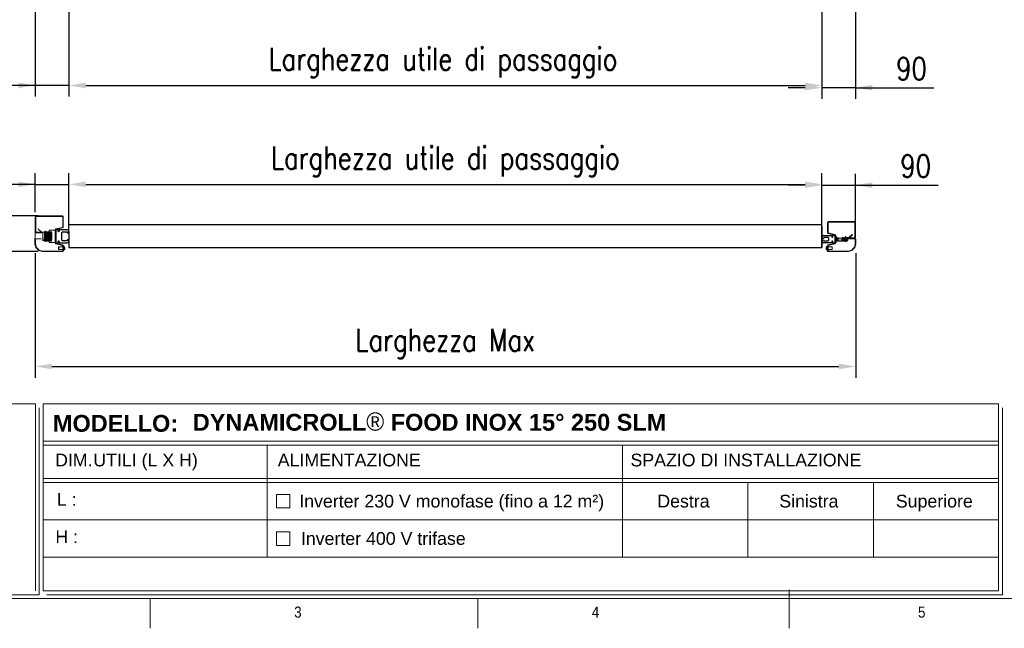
# Model space of a CAD drawing. Header units: millimetres. Extents: x 106533 to 120455, y 95328 to 100331.
# Tile 2 of 8: x 107990 to 110627, y 95528 to 97157. Entities that reach past the tile are written whole.
import ezdxf

# ---------------------------------------------------------------- set-up
doc = ezdxf.new("R2010")
doc.units = ezdxf.units.MM
doc.layers.add('Disegno', color=1, linetype='Continuous')
doc.layers.add('FORMAT', color=7, linetype='Continuous')
doc.styles.add('Compilazione 1', font='romans.shx', dxfattribs={"width": 0.75, "height": 480})
doc.styles.add('NYIP', font='romans.shx', dxfattribs={"width": 0.8})
doc.styles.add('SLDTEXTSTYLE0', font='GOTHIC.TTF', dxfattribs={"width": 0.913})
doc.styles.get("Standard").update_dxf_attribs({"font": 'arial.ttf'})
doc.dimstyles.new('STANDARD35', dxfattribs={"dimscale": 35, "dimtxt": 2, "dimasz": 1.5, "dimexe": 1, "dimexo": 1, "dimgap": 0.7, "dimtad": 1, "dimdec": 0, "dimdsep": 46, "dimtxsty": 'NYIP', "dimcen": 0, "dimclrd": 1, "dimclre": 1, "dimclrt": 2, "dimadec": 0, "dimazin": 0, "dimtfac": 1, "dimtdec": 0, "dimtix": 1, "dimtmove": 0, "dimatfit": 3, "dimfxl": 0, "dimtvp": 1, "dimtolj": 1, "dimtzin": 0, "dimarcsym": 0})

# ---------------------------------------------------------------- blocks, each defined once
blk = doc.blocks.new('A$C7C9C4F3F')
at = {"layer": 'FORMAT', "color": 7, "lineweight": 5}
for p, q in [((199.3, 199.3), (16199.3, 199.3)), ((4017.9, 199.3), (4017.9, 0)), ((6210.3, 0), (6210.3, 199.3)), ((8295, 0), (8295, 258.3))]:
    blk.add_line(p, q, dxfattribs=at)
at = {"color": 7, "lineweight": 5, "char_height": 73.8, "attachment_point": 1, "style": 'SLDTEXTSTYLE0'}
for s, insert in [('3', (4981.2, 145.3)), ('4', (6974.3, 145.3))]:
    blk.add_mtext(s, dxfattribs=dict(at, insert=insert))
at = {"layer": 'FORMAT', "color": 7, "lineweight": 5, "insert": (9158.6, 145.3), "char_height": 73.8, "attachment_point": 1, "style": 'SLDTEXTSTYLE0'}
blk.add_mtext('5', dxfattribs=at)
blk = doc.blocks.new('*D164')
at = {"color": 7, "lineweight": -2}
for p, q in [((108031.8, 97176.8), (108031.8, 96950.8)), ((108121.8, 97176.8), (108121.8, 96950.8)), ((108031.8, 96980.8), (107822, 96980.8)), ((107986.8, 96980.8), (107941.8, 96980.8)), ((108121.8, 96980.8), (108031.8, 96980.8)), ((108166.8, 96980.8), (108211.8, 96980.8))]:
    blk.add_line(p, q, dxfattribs=at)
at = {"color": 7}
for points in [[(107986.8, 96973.3), (107986.8, 96988.3), (108031.8, 96980.8)], [(108166.8, 96988.3), (108166.8, 96973.3), (108121.8, 96980.8)]]:
    blk.add_solid(points, dxfattribs=at)
at = {"layer": 'Defpoints', "color": 0}
for p in [(108031.8, 97206.8), (108121.8, 97206.8), (108031.8, 96980.8)]:
    blk.add_point(p, dxfattribs=at)
at = {"color": 7, "lineweight": 0, "insert": (107881.9, 97031.8), "char_height": 60, "attachment_point": 5, "style": 'NYIP'}
blk.add_mtext('\\A1;90', dxfattribs=at)
blk = doc.blocks.new('*D165')
at = {"color": 7, "lineweight": -2}
for p, q in [((110138.7, 97176.8), (110138.7, 96944.8)), ((110228.7, 97176.8), (110228.7, 96944.8)), ((110093.7, 96974.8), (110048.7, 96974.8)), ((110228.7, 96974.8), (110138.7, 96974.8)), ((110228.7, 96974.8), (110438.5, 96974.8)), ((110273.7, 96974.8), (110318.7, 96974.8))]:
    blk.add_line(p, q, dxfattribs=at)
at = {"color": 7}
for points in [[(110093.7, 96967.3), (110093.7, 96982.3), (110138.7, 96974.8)], [(110273.7, 96982.3), (110273.7, 96967.3), (110228.7, 96974.8)]]:
    blk.add_solid(points, dxfattribs=at)
at = {"layer": 'Defpoints', "color": 0}
for p in [(110138.7, 97206.8), (110228.7, 97206.8), (110138.7, 96974.8)]:
    blk.add_point(p, dxfattribs=at)
at = {"color": 7, "lineweight": 0, "insert": (110378.6, 97025.8), "char_height": 60, "attachment_point": 5, "style": 'NYIP'}
blk.add_mtext('\\A1;90', dxfattribs=at)
blk = doc.blocks.new('*D166')
at = {"color": 7, "lineweight": -2}
for p, q in [((108121.8, 97176.8), (108121.8, 96950.8)), ((110138.7, 97176.8), (110138.7, 96950.8)), ((108166.8, 96980.8), (110093.7, 96980.8))]:
    blk.add_line(p, q, dxfattribs=at)
at = {"color": 7}
for points in [[(108166.8, 96988.3), (108166.8, 96973.3), (108121.8, 96980.8)], [(110093.7, 96973.3), (110093.7, 96988.3), (110138.7, 96980.8)]]:
    blk.add_solid(points, dxfattribs=at)
at = {"layer": 'Defpoints', "color": 0}
for p in [(108121.8, 97206.8), (110138.7, 97206.8), (110138.7, 96980.8)]:
    blk.add_point(p, dxfattribs=at)
at = {"color": 7, "lineweight": 0, "insert": (109123.8, 97041.8), "char_height": 60, "attachment_point": 5, "style": 'NYIP'}
blk.add_mtext('\\A1;Larghezza utile di passaggio', dxfattribs=at)
blk = doc.blocks.new('*D210')
at = {"color": 7, "lineweight": -2}
for p, q in [((108121.8, 96617.7), (108121.8, 96746)), ((110138.8, 96601.5), (110138.8, 96746)), ((108166.8, 96716), (110093.8, 96716))]:
    blk.add_line(p, q, dxfattribs=at)
at = {"color": 7}
for points in [[(108166.8, 96723.5), (108166.8, 96708.5), (108121.8, 96716)], [(110093.8, 96708.5), (110093.8, 96723.5), (110138.8, 96716)]]:
    blk.add_solid(points, dxfattribs=at)
at = {"layer": 'Defpoints', "color": 0}
for p in [(110138.8, 96716), (108121.8, 96587.7), (110138.8, 96571.5)]:
    blk.add_point(p, dxfattribs=at)
at = {"color": 7, "lineweight": 0, "insert": (109130.3, 96777), "char_height": 60, "attachment_point": 5, "style": 'NYIP'}
blk.add_mtext('\\A1;Larghezza utile di passaggio', dxfattribs=at)
blk = doc.blocks.new('*D211')
at = {"color": 7, "lineweight": -2}
for p, q in [((108031.8, 96641.9), (108031.8, 96746)), ((108121.8, 96616.5), (108121.8, 96746)), ((108031.8, 96716), (107822, 96716)), ((107986.8, 96716), (107941.8, 96716)), ((108031.8, 96716), (108121.8, 96716)), ((108166.8, 96716), (108211.8, 96716))]:
    blk.add_line(p, q, dxfattribs=at)
at = {"color": 7}
for points in [[(107986.8, 96708.5), (107986.8, 96723.5), (108031.8, 96716)], [(108166.8, 96723.5), (108166.8, 96708.5), (108121.8, 96716)]]:
    blk.add_solid(points, dxfattribs=at)
at = {"layer": 'Defpoints', "color": 0}
for p in [(108121.8, 96716), (108031.8, 96611.9), (108121.8, 96586.5)]:
    blk.add_point(p, dxfattribs=at)
at = {"color": 7, "lineweight": 0, "insert": (107881.9, 96767), "char_height": 60, "attachment_point": 5, "style": 'NYIP'}
blk.add_mtext('\\A1;90', dxfattribs=at)
blk = doc.blocks.new('*D212')
at = {"color": 7, "lineweight": -2}
for p, q in [((107940.3, 96676.5), (107940.3, 96721.5)), ((108039.3, 96631.5), (107910.3, 96631.5)), ((107940.3, 96631.5), (107940.3, 96536.5)), ((108039.3, 96536.5), (107910.3, 96536.5)), ((107940.3, 96536.5), (107940.3, 96326.7)), ((107940.3, 96491.5), (107940.3, 96446.5))]:
    blk.add_line(p, q, dxfattribs=at)
at = {"color": 7}
for points in [[(107932.8, 96676.5), (107947.8, 96676.5), (107940.3, 96631.5)], [(107947.8, 96491.5), (107932.8, 96491.5), (107940.3, 96536.5)]]:
    blk.add_solid(points, dxfattribs=at)
at = {"layer": 'Defpoints', "color": 0}
for p in [(108069.3, 96631.5), (107940.3, 96536.5), (108069.3, 96536.5)]:
    blk.add_point(p, dxfattribs=at)
at = {"color": 7, "lineweight": 0, "insert": (107889.3, 96386.6), "char_height": 60, "attachment_point": 5, "rotation": 90, "style": 'NYIP'}
blk.add_mtext('\\A1;95', dxfattribs=at)
blk = doc.blocks.new('*D213')
at = {"color": 7, "lineweight": -2}
for p, q in [((110138.8, 96601.5), (110138.8, 96744)), ((110228.7, 96613.4), (110228.7, 96744)), ((110093.8, 96714), (110048.8, 96714)), ((110138.8, 96714), (110228.7, 96714)), ((110228.7, 96714), (110449.9, 96714)), ((110273.7, 96714), (110318.7, 96714))]:
    blk.add_line(p, q, dxfattribs=at)
at = {"color": 7}
for points in [[(110093.8, 96706.5), (110093.8, 96721.5), (110138.8, 96714)], [(110273.7, 96721.5), (110273.7, 96706.5), (110228.7, 96714)]]:
    blk.add_solid(points, dxfattribs=at)
at = {"layer": 'Defpoints', "color": 0}
for p in [(110228.7, 96714), (110228.7, 96583.4), (110138.8, 96571.5)]:
    blk.add_point(p, dxfattribs=at)
at = {"color": 7, "lineweight": 0, "insert": (110390, 96765), "char_height": 60, "attachment_point": 5, "style": 'NYIP'}
blk.add_mtext('\\A1;90', dxfattribs=at)
blk = doc.blocks.new('*D214')
at = {"color": 7, "lineweight": -2}
for p, q in [((108031.1, 96531.7), (108031.1, 96198.7)), ((110229.5, 96531.7), (110229.5, 96198.7)), ((108076.1, 96228.7), (110184.5, 96228.7))]:
    blk.add_line(p, q, dxfattribs=at)
at = {"color": 7}
for points in [[(108076.1, 96236.2), (108076.1, 96221.2), (108031.1, 96228.7)], [(110184.5, 96221.2), (110184.5, 96236.2), (110229.5, 96228.7)]]:
    blk.add_solid(points, dxfattribs=at)
at = {"layer": 'Defpoints', "color": 0}
for p in [(108031.1, 96561.7), (110229.5, 96561.7), (110229.5, 96228.7)]:
    blk.add_point(p, dxfattribs=at)
at = {"color": 7, "lineweight": 0, "insert": (109130.3, 96289.7), "char_height": 60, "attachment_point": 5, "style": 'NYIP'}
blk.add_mtext('\\A1;Larghezza Max', dxfattribs=at)

msp = doc.modelspace()

# ---------------------------------------------------------------- linework, layer by layer
for p, q in [((108121.8, 96586.5), (108121.8, 96617.5)), ((108121.8, 96608.6), (110138.8, 96608.6)), ((108121.8, 96589), (108121.8, 96546.9)), ((110138.7, 96602.5), (110138.7, 96546.9)), ((110138.8, 96546.9), (110138.8, 96602.5)), ((108121.8, 96546.9), (110138.7, 96546.9))]:
    msp.add_line(p, q)
at = {"lineweight": 5}
for p, q in [((106822.7, 96128.3), (108032, 96128.3)), ((108032, 96128.3), (108032, 95628.3)), ((108042.3, 96117.9), (108042.3, 95617.9)), ((108052.7, 96128.3), (110611.9, 96128.3)), ((108052.7, 96128.3), (108052.7, 95628.3)), ((110611.9, 96128.3), (110611.9, 95628.3)), ((110622.2, 96117.9), (110622.2, 95617.9)), ((108052.7, 96028.9), (110611.9, 96028.9)), ((108052.7, 96017.9), (110611.9, 96017.9)), ((108652.9, 96017.9), (108652.9, 95717.9)), ((109604.6, 96017.9), (109604.6, 95717.9)), ((108052.7, 95928.9), (110611.9, 95928.9)), ((108052.7, 95917.9), (110611.9, 95917.9)), ((109940.6, 95917.9), (109940.6, 95717.9)), ((110276.6, 95917.9), (110276.6, 95717.9)), ((108678, 95885.9), (108714, 95885.9)), ((108678, 95849.9), (108678, 95885.9)), ((108714, 95885.9), (108714, 95849.9)), ((108714, 95849.9), (108678, 95849.9)), ((108052.7, 95817.9), (110611.9, 95817.9)), ((108678, 95785.9), (108714, 95785.9)), ((108678, 95749.9), (108678, 95785.9)), ((108714, 95785.9), (108714, 95749.9)), ((108714, 95749.9), (108678, 95749.9)), ((108052.7, 95717.9), (110611.9, 95717.9)), ((106833, 95617.9), (108042.3, 95617.9)), ((108052.7, 95628.3), (110611.9, 95628.3)), ((108063, 95617.9), (110622.2, 95617.9)), ((110622.2, 95617.9), (109402.6, 95617.9)), ((109412.9, 95617.9), (110622.2, 95617.9))]:
    msp.add_line(p, q, dxfattribs=at)
at = {"layer": 'Disegno', "color": 7, "linetype": 'Continuous', "lineweight": 15}
for p, q in [((108031.8, 96589), (108031.8, 96629)), ((108033.3, 96589), (108033.3, 96629)), ((108034.3, 96631.5), (108104.3, 96631.5)), ((108034.3, 96630), (108104.3, 96630)), ((108105.3, 96629), (108105.3, 96602)), ((108106.8, 96629), (108106.8, 96602)), ((110153.8, 96614), (110153.8, 96587)), ((110155.3, 96614), (110155.3, 96587)), ((110226.2, 96616.5), (110156.3, 96616.5)), ((110226.2, 96615), (110156.3, 96615)), ((110227.2, 96574), (110227.2, 96614)), ((110228.7, 96574), (110228.7, 96614)), ((108031, 96556.7), (108031.8, 96589)), ((108033.2, 96586.5), (108048.2, 96586.5)), ((108046.8, 96588), (108034.3, 96588)), ((108046.8, 96586.5), (108034.3, 96586.5)), ((108039.9, 96595.8), (108040.6, 96596.7)), ((108048.9, 96588.2), (108039.9, 96595.8)), ((108046.8, 96586.5), (108046.8, 96588)), ((108052.3, 96588.5), (108051.9, 96586.5)), ((108051.9, 96588.5), (108052.3, 96588.5)), ((108051.9, 96586.5), (108051.9, 96588.5)), ((108051.9, 96567.5), (108051.9, 96586.5)), ((108056.9, 96588.5), (108052.3, 96588.5)), ((108056.8, 96588.6), (108057.7, 96590.9)), ((108057.7, 96590.9), (108057.7, 96563)), ((108058.7, 96590.7), (108058.7, 96563.2)), ((108058.7, 96587.5), (108060.1, 96587.5)), ((108061.1, 96587.5), (108063.1, 96587.5)), ((108061.1, 96587.5), (108063.2, 96587.5)), ((108064.1, 96587.5), (108066.1, 96587.5)), ((108064.2, 96587.5), (108066.1, 96587.5)), ((108066.9, 96587.5), (108066.9, 96569.5)), ((108067.1, 96587.5), (108069.1, 96587.5)), ((108067.1, 96587.1), (108067.2, 96586.9)), ((108067.2, 96586.9), (108067.6, 96587.5)), ((108067.2, 96586.9), (108067.2, 96569.5)), ((108067.6, 96587.5), (108067.9, 96587.5)), ((108067.6, 96587.5), (108067.6, 96569.5)), ((108067.9, 96587.5), (108068.2, 96586.9)), ((108067.9, 96587.5), (108067.9, 96569.5)), ((108068, 96587.2), (108068.5, 96587.2)), ((108068.2, 96586.9), (108068.6, 96587.5)), ((108068.2, 96586.9), (108068.2, 96569.5)), ((108068.6, 96593.5), (108085.3, 96593.5)), ((108068.6, 96593.5), (108068.6, 96560.4)), ((108068.6, 96587.5), (108068.6, 96587.5)), ((108068.6, 96587.5), (108068.6, 96569.5)), ((108070.1, 96587.5), (108072.1, 96587.5)), ((108073.1, 96587.5), (108075.1, 96587.5)), ((108085.3, 96594.3), (108085.3, 96559.6)), ((108086.8, 96594.3), (108086.8, 96559.6)), ((108104.5, 96601), (108087.2, 96596.7)), ((108104.9, 96599.6), (108087.5, 96595.3)), ((110155.6, 96584.6), (110173, 96580.3)), ((110156, 96586), (110173.4, 96581.7)), ((110210.9, 96574.1), (110219.9, 96581.7)), ((110211.6, 96573.2), (110220.6, 96580.8)), ((110220.6, 96580.8), (110219.9, 96581.7)), ((108033.5, 96547), (108031, 96556.2)), ((108032.2, 96556.7), (108032.2, 96569.3)), ((108034.6, 96547.3), (108032.2, 96556.5)), ((108033.2, 96570.3), (108048.2, 96570.3)), ((108052.3, 96569.5), (108051.9, 96567.5)), ((108051.9, 96565.4), (108051.9, 96567.5)), ((108052.3, 96565.4), (108051.9, 96565.4)), ((108056.9, 96569.5), (108052.3, 96569.5)), ((108056.9, 96565.4), (108052.3, 96565.4)), ((108057.7, 96563), (108056.8, 96565.3)), ((108057, 96569.5), (108056.9, 96569.5)), ((108056.9, 96565.4), (108057, 96565.4)), ((108059.4, 96566.5), (108058.7, 96566.5)), ((108062.4, 96566.5), (108060.4, 96566.5)), ((108062.4, 96566.5), (108075.4, 96566.5)), ((108065.4, 96566.5), (108063.4, 96566.5)), ((108065.4, 96566.5), (108063.4, 96566.5)), ((108066.9, 96566.5), (108066.4, 96566.5)), ((108068.4, 96566.5), (108066.4, 96566.5)), ((108066.9, 96569.5), (108066.9, 96566.5)), ((108067.2, 96567), (108066.9, 96566.5)), ((108067.2, 96569.5), (108067.2, 96567)), ((108067.6, 96566.5), (108067.2, 96567)), ((108067.6, 96569.5), (108067.6, 96566.5)), ((108067.9, 96566.5), (108067.6, 96566.5)), ((108067.9, 96569.5), (108067.9, 96566.5)), ((108068.2, 96567), (108067.9, 96566.5)), ((108068.2, 96569.5), (108068.2, 96567)), ((108068.5, 96566.7), (108068.2, 96567)), ((108068.4, 96566.8), (108068.4, 96566.4)), ((108068.6, 96566.5), (108068.6, 96566.5)), ((108085.3, 96560.4), (108068.6, 96560.4)), ((108071.4, 96566.5), (108069.4, 96566.5)), ((108074.4, 96566.5), (108072.4, 96566.5)), ((108087.2, 96557.2), (108104.5, 96552.8)), ((108087.5, 96558.6), (108104.9, 96554.3)), ((110173, 96558.6), (110155.6, 96554.3)), ((110173.4, 96557.2), (110156, 96552.8)), ((110173.8, 96579.3), (110173.8, 96559.6)), ((110175.3, 96579.3), (110175.3, 96559.6)), ((110176.9, 96578.5), (110175.3, 96578.5)), ((110175.3, 96560.4), (110176.9, 96560.4)), ((110176.9, 96578.5), (110176.9, 96560.4)), ((110177.3, 96571.9), (110176.9, 96572.5)), ((110176.9, 96572.5), (110176.9, 96572.5)), ((110176.9, 96572.5), (110176.9, 96569.5)), ((110176.9, 96566.5), (110176.9, 96566.5)), ((110177.5, 96572.2), (110177.1, 96572.2)), ((110177.1, 96566.7), (110177.3, 96567)), ((110177.1, 96566.8), (110177.1, 96566.4)), ((110177.7, 96572.5), (110177.3, 96571.9)), ((110177.3, 96571.9), (110177.3, 96569.5)), ((110177.3, 96569.5), (110177.3, 96567)), ((110177.3, 96567), (110177.7, 96566.5)), ((110177.9, 96572.5), (110177.7, 96572.5)), ((110177.7, 96572.5), (110177.7, 96569.5)), ((110177.7, 96569.5), (110177.7, 96566.5)), ((110177.7, 96566.5), (110177.9, 96566.5)), ((110178.3, 96571.9), (110177.9, 96572.5)), ((110177.9, 96572.5), (110177.9, 96569.5)), ((110177.9, 96569.5), (110177.9, 96566.5)), ((110177.9, 96566.5), (110178.3, 96567)), ((110178.4, 96572.1), (110178.3, 96571.9)), ((110178.3, 96571.9), (110178.3, 96569.5)), ((110178.3, 96569.5), (110178.3, 96567)), ((110178.3, 96567), (110178.7, 96566.5)), ((110178.7, 96572.5), (110178.7, 96569.5)), ((110178.7, 96569.5), (110178.7, 96566.5)), ((110178.7, 96566.5), (110179.1, 96566.5)), ((110181.4, 96572.5), (110179.4, 96572.5)), ((110180.1, 96566.5), (110182.1, 96566.5)), ((110199.4, 96572.5), (110182.4, 96572.5)), ((110192.1, 96566.5), (110194.1, 96566.5)), ((110193.4, 96572.5), (110206.4, 96572.5)), ((110196.4, 96572.5), (110194.4, 96572.5)), ((110195.1, 96566.5), (110197.1, 96566.5)), ((110199.4, 96572.5), (110197.4, 96572.5)), ((110198.1, 96566.5), (110200.1, 96566.5)), ((110198.1, 96566.5), (110200.1, 96566.5)), ((110201.8, 96572.5), (110200.4, 96572.5)), ((110202.4, 96572.5), (110200.4, 96572.5)), ((110201.1, 96566.5), (110203.1, 96566.5)), ((110201.1, 96566.5), (110201.8, 96566.5)), ((110201.8, 96575.7), (110201.8, 96563.2)), ((110203.7, 96573.6), (110202.8, 96575.9)), ((110202.8, 96575.9), (110202.8, 96563)), ((110202.8, 96563), (110203.7, 96565.3)), ((110205.4, 96572.5), (110203.4, 96572.5)), ((110203.5, 96569.5), (110203.6, 96569.5)), ((110203.6, 96565.4), (110203.5, 96565.4)), ((110203.6, 96573.5), (110208.2, 96573.5)), ((110203.6, 96569.5), (110208.2, 96569.5)), ((110203.6, 96565.4), (110208.2, 96565.4)), ((110204.1, 96566.5), (110206.1, 96566.5)), ((110208.2, 96573.5), (110208.6, 96571.5)), ((110208.6, 96573.5), (110208.2, 96573.5)), ((110208.2, 96569.5), (110208.6, 96567.5)), ((110208.2, 96565.4), (110208.6, 96565.4)), ((110208.6, 96571.5), (110208.6, 96573.5)), ((110208.6, 96567.5), (110208.6, 96571.5)), ((110208.6, 96565.4), (110208.6, 96567.5)), ((110227.3, 96571.5), (110212.3, 96571.5)), ((110227.3, 96570.3), (110212.3, 96570.3)), ((110213.7, 96571.5), (110213.7, 96573)), ((110213.7, 96573), (110226.2, 96573)), ((110213.7, 96571.5), (110226.2, 96571.5)), ((110225.9, 96547.3), (110228.3, 96556.5)), ((110227, 96547), (110229.5, 96556.2)), ((110228.3, 96556.7), (110228.3, 96569.3)), ((110229.5, 96556.7), (110229.5, 96569.3)), ((108040.5, 96539.6), (108034.1, 96546)), ((108041.4, 96540.4), (108034.9, 96546.9)), ((108050.7, 96536.5), (108041.5, 96539)), ((108051, 96537.7), (108041.8, 96540.1)), ((108105.8, 96537.7), (108051.2, 96537.7)), ((108105.8, 96536.5), (108051.2, 96536.5)), ((108094.3, 96548.4), (108094.3, 96542.2)), ((108094.5, 96548.6), (108105.3, 96548.6)), ((108094.5, 96542), (108094.5, 96548.6)), ((108105.3, 96542), (108094.5, 96542)), ((108105.3, 96551.9), (108105.3, 96539.5)), ((108105.3, 96539.5), (108106.8, 96539.5)), ((108106.8, 96551.9), (108108, 96551.9)), ((108106.8, 96551.9), (108106.8, 96538.7)), ((108108, 96551.9), (108108, 96538.7)), ((108108, 96549.7), (108108.3, 96549.7)), ((108108.3, 96540.8), (108108, 96540.8)), ((108108.3, 96540.8), (108108.3, 96549.7)), ((108110.5, 96543), (108110.5, 96547.5)), ((110150, 96543), (110150, 96547.5)), ((110152.6, 96549.7), (110152.2, 96549.7)), ((110152.2, 96540.8), (110152.2, 96549.7)), ((110152.2, 96540.8), (110152.6, 96540.8)), ((110153.8, 96551.9), (110152.6, 96551.9)), ((110152.6, 96551.9), (110152.6, 96538.7)), ((110153.8, 96551.9), (110153.8, 96538.7)), ((110155.3, 96539.5), (110153.8, 96539.5)), ((110154.8, 96537.7), (110209.2, 96537.7)), ((110154.8, 96536.5), (110209.2, 96536.5)), ((110155.3, 96551.9), (110155.3, 96539.5)), ((110166, 96548.6), (110155.3, 96548.6)), ((110155.3, 96542), (110166, 96542)), ((110166, 96542), (110166, 96548.6)), ((110166.2, 96548.4), (110166.2, 96542.2)), ((110209.5, 96537.7), (110218.7, 96540.1)), ((110209.8, 96536.5), (110219, 96539)), ((110219.1, 96540.4), (110225.6, 96546.9)), ((110220, 96539.6), (110226.4, 96546))]:
    msp.add_line(p, q, dxfattribs=at)
at = {"layer": 'Disegno', "color": 7}
for p, q in [((108086.8, 96594), (108086.8, 96560)), ((108091.8, 96595), (108087.8, 96595)), ((108092.8, 96590.8), (108092.8, 96594)), ((108095.5, 96593), (108095.5, 96590.8)), ((108116.8, 96594), (108096.5, 96594)), ((108103.2, 96567.1), (108103.2, 96586.8)), ((108105.2, 96588.8), (108116.7, 96588.8)), ((108116.7, 96588.8), (108117.7, 96586.5)), ((108117.7, 96586.5), (108121.8, 96586.5)), ((108121.8, 96586.5), (108121.8, 96589)), ((108087.8, 96559), (108091.8, 96559)), ((108092.8, 96560), (108092.8, 96563.1)), ((108095.5, 96563.1), (108095.5, 96561)), ((108096.5, 96560), (108116.8, 96560)), ((108116.7, 96565.1), (108105.2, 96565.1)), ((108117.7, 96567.5), (108116.7, 96565.1)), ((108121.8, 96567.5), (108117.7, 96567.5)), ((108121.8, 96565), (108121.8, 96567.5)), ((110138.8, 96571.5), (110138.8, 96574)), ((110142.9, 96571.5), (110138.8, 96571.5)), ((110138.8, 96567.5), (110142.9, 96567.5)), ((110138.8, 96565), (110138.8, 96567.5)), ((110143.9, 96573.8), (110142.9, 96571.5)), ((110142.9, 96567.5), (110143.9, 96565.1)), ((110143.8, 96579), (110164.1, 96579)), ((110164.1, 96560), (110143.8, 96560)), ((110155.4, 96573.8), (110143.9, 96573.8)), ((110143.9, 96565.1), (110155.4, 96565.1)), ((110157.4, 96567.1), (110157.4, 96571.8)), ((110165.1, 96578), (110165.1, 96575.8)), ((110165.1, 96563.1), (110165.1, 96561)), ((110167.8, 96575.8), (110167.8, 96579)), ((110167.8, 96560), (110167.8, 96563.1)), ((110168.8, 96580), (110172.8, 96580)), ((110172.8, 96559), (110168.8, 96559)), ((110173.8, 96579), (110173.8, 96560))]:
    msp.add_line(p, q, dxfattribs=at)
at = {"layer": 'Disegno', "color": 7, "linetype": 'Continuous', "lineweight": 15, "flags": 128}
for points in [[(108051.9, 96586.5), (108051.9, 96586.3), (108052.3, 96569.5)], [(108056.9, 96588.5), (108056.7, 96586.5), (108056.9, 96569.5)], [(108057, 96588.5), (108057, 96588.5), (108056.9, 96588.5), (108056.9, 96588.5)], [(108061.2, 96587.8), (108061.2, 96587.8), (108061.1, 96587.5), (108061, 96586.9), (108060.9, 96571.1), (108060.8, 96570), (108060.6, 96568.7), (108060.5, 96567.4), (108060.3, 96566.3), (108060.2, 96565.3), (108060.1, 96564.6), (108059.8, 96563.8), (108059.6, 96563.7), (108059.4, 96563.6), (108059.1, 96563.7), (108058.8, 96563.9), (108058.7, 96564.4)], [(108059, 96564.5), (108059, 96564.5), (108059.1, 96564.6), (108059.2, 96565.1), (108059.3, 96565.9), (108059.4, 96566.9), (108059.6, 96568.2), (108059.7, 96569.6), (108059.9, 96570.9), (108060, 96587), (108060.2, 96587.8), (108060.4, 96588.3), (108060.6, 96588.6), (108060.8, 96588.6), (108060.9, 96588.6), (108061.2, 96588.5), (108061.6, 96587.6), (108061.6, 96587.5)], [(108061.2, 96587.8), (108061.2, 96587.7), (108061.1, 96587.4), (108076, 96586.7), (108075.9, 96570.8), (108075.8, 96569.7), (108075.6, 96568.4), (108075.5, 96567.1), (108075.4, 96566), (108075.2, 96565.1), (108074.9, 96564), (108074.7, 96563.7), (108074.6, 96563.6), (108074.3, 96563.6), (108074, 96563.8), (108073.7, 96564.6), (108073.6, 96565.1), (108073.4, 96565.9), (108073.4, 96566.5)], [(108074.1, 96564.5), (108074.1, 96564.5), (108074.2, 96564.9), (108074.3, 96565.5), (108074.4, 96566.5), (108074.5, 96567.7), (108074.7, 96569.1), (108074.8, 96570.4), (108075, 96586.5), (108075.1, 96587.5), (108075.3, 96588.1), (108075.6, 96588.5), (108075.7, 96588.6), (108075.9, 96588.6), (108076, 96588.6), (108061.2, 96588.6), (108061.4, 96588.3), (108061.6, 96587.5)], [(108064.2, 96587.7), (108064.2, 96587.6), (108064.1, 96587), (108063.9, 96571), (108063.8, 96569.8), (108063.6, 96568.4), (108063.5, 96567.1), (108063.4, 96566), (108063.2, 96565.1), (108063, 96564.1), (108062.8, 96563.8), (108062.6, 96563.7), (108062.3, 96563.6), (108062.1, 96563.7), (108061.8, 96564.3), (108061.6, 96564.9), (108061.5, 96565.9), (108061.4, 96566.5)], [(108064.1, 96587.7), (108064.2, 96587.7), (108064.1, 96587.2), (108063.9, 96586.3), (108063.8, 96570.1), (108063.6, 96568.8), (108063.5, 96567.4), (108063.4, 96566.3), (108063.2, 96565.3), (108063.1, 96564.6), (108063, 96564.2), (108062.7, 96563.7), (108062.4, 96563.6), (108062.2, 96563.7), (108061.9, 96563.9), (108061.6, 96564.7), (108061.5, 96565.6), (108061.4, 96566.5)], [(108062, 96564.5), (108062.1, 96564.6), (108062.2, 96565.1), (108062.3, 96566.1), (108062.5, 96567.2), (108062.6, 96568.6), (108062.7, 96569.9), (108062.9, 96571), (108063, 96586.9), (108063.1, 96587.6), (108063.3, 96588.1), (108063.6, 96588.6), (108063.9, 96588.6), (108064.2, 96588.5), (108064.4, 96588.2), (108064.6, 96587.5)], [(108062.1, 96564.5), (108062.1, 96564.5), (108062.2, 96564.8), (108062.3, 96565.7), (108062.4, 96566.7), (108062.6, 96568), (108062.7, 96569.3), (108062.9, 96570.5), (108063, 96586.5), (108063.2, 96587.9), (108063.5, 96588.4), (108063.7, 96588.6), (108064, 96588.6), (108064.4, 96588.4), (108064.6, 96588), (108064.7, 96587.5)], [(108067.2, 96587.7), (108067.2, 96587.7), (108067.2, 96587.6), (108067.1, 96587.1), (108067, 96586.4), (108066.9, 96570.4), (108066.7, 96569.3), (108066.6, 96568), (108066.5, 96566.7), (108066.3, 96565.6), (108066.2, 96564.7), (108066, 96564.1), (108065.8, 96563.8), (108065.7, 96563.7), (108065.4, 96563.6), (108065.1, 96563.7), (108065, 96563.9), (108064.8, 96564.2), (108064.6, 96564.8), (108064.5, 96565.6), (108064.4, 96566.5)], [(108067.2, 96587.7), (108067.2, 96587.7), (108067.2, 96587.6), (108067.1, 96587.2), (108067, 96586.6), (108066.9, 96570.7), (108066.7, 96569.6), (108066.6, 96568.3), (108066.5, 96567.1), (108066.3, 96565.9), (108066.2, 96564.9), (108065.8, 96563.9), (108065.7, 96563.7), (108065.5, 96563.6), (108065.2, 96563.6), (108065, 96563.8), (108064.6, 96564.6), (108064.5, 96565.4), (108064.4, 96566.4), (108064.4, 96566.5)], [(108065.1, 96564.5), (108065.1, 96564.5), (108065.1, 96564.6), (108065.1, 96564.8), (108065.2, 96565.3), (108065.3, 96566.1), (108065.5, 96567.1), (108065.6, 96568.3), (108065.7, 96569.6), (108065.9, 96570.8), (108066, 96586.9), (108066.2, 96587.7), (108066.5, 96588.5), (108066.7, 96588.6), (108067, 96588.6), (108067.2, 96588.5), (108067.4, 96588.3), (108067.6, 96587.5)], [(108065.1, 96564.6), (108065.1, 96564.6), (108065.1, 96564.7), (108065.2, 96565.1), (108065.3, 96565.8), (108065.4, 96566.7), (108065.6, 96567.8), (108065.7, 96569.1), (108065.9, 96570.3), (108066, 96586.5), (108066.1, 96587.4), (108066.3, 96588.1), (108066.5, 96588.4), (108066.6, 96588.6), (108066.8, 96588.6), (108067.1, 96588.6), (108067.3, 96588.5), (108067.5, 96588.1), (108067.7, 96587.6), (108067.7, 96587.4)], [(108070.2, 96587.8), (108070.2, 96587.8), (108070.1, 96587.5), (108070, 96586.7), (108069.9, 96570.7), (108069.7, 96569.4), (108069.6, 96568.1), (108069.4, 96566.9), (108069.3, 96565.9), (108069.2, 96565), (108068.9, 96563.9), (108068.6, 96563.7), (108068.3, 96563.6), (108068.1, 96563.7), (108067.9, 96563.9), (108067.6, 96564.8), (108067.5, 96565.6), (108067.4, 96566.5)], [(108068.1, 96564.5), (108068.1, 96564.5), (108068.1, 96564.8), (108068.3, 96565.5), (108068.4, 96566.5), (108068.5, 96567.8), (108068.7, 96569.1), (108068.8, 96570.4), (108069, 96586.5), (108069.1, 96587.3), (108069.2, 96587.9), (108069.4, 96588.3), (108069.5, 96588.5), (108069.8, 96588.6), (108070, 96588.6), (108070.2, 96588.5), (108070.4, 96588.3), (108070.6, 96587.5)], [(108073.2, 96587.8), (108073.2, 96587.8), (108073.1, 96587.5), (108073, 96586.9), (108072.9, 96571), (108072.8, 96569.8), (108072.6, 96568.4), (108072.5, 96567.1), (108072.3, 96565.9), (108072.2, 96564.9), (108072, 96564.2), (108071.8, 96563.8), (108071.6, 96563.7), (108071.5, 96563.6), (108071.3, 96563.6), (108071.2, 96563.7), (108070.9, 96563.9), (108070.7, 96564.3), (108070.6, 96565), (108070.4, 96566.1), (108070.4, 96566.5)], [(108071.1, 96564.5), (108071.1, 96564.5), (108071.1, 96564.6), (108071.2, 96564.9), (108071.3, 96565.7), (108071.4, 96566.7), (108071.5, 96567.8), (108071.7, 96569.1), (108071.8, 96570.4), (108072, 96586.4), (108072.1, 96587.3), (108072.2, 96587.9), (108072.6, 96588.6), (108072.8, 96588.6), (108073.1, 96588.6), (108073.5, 96588.1), (108073.6, 96587.5)], [(108051.9, 96567.5), (108051.9, 96567.3), (108052.3, 96565.4)], [(108056.9, 96569.5), (108056.7, 96567.5), (108056.9, 96565.4)], [(108068.6, 96563.7), (108068.5, 96563.6), (108068.2, 96563.7), (108067.9, 96563.9), (108067.8, 96564.3), (108067.6, 96565), (108067.5, 96565.9), (108067.4, 96566.9), (108067.4, 96566.9)], [(110176.9, 96563.7), (110177, 96563.6), (110177.3, 96563.7), (110177.6, 96563.9), (110177.8, 96564.3), (110177.9, 96565), (110178, 96565.9), (110178.2, 96566.9), (110178.2, 96566.9)], [(110180.4, 96564.6), (110180.4, 96564.6), (110180.4, 96564.7), (110180.3, 96565.1), (110180.2, 96565.8), (110180.1, 96566.7), (110179.9, 96567.8), (110179.8, 96569.1), (110179.7, 96570.3), (110179.5, 96571.5), (110179.4, 96572.4), (110179.2, 96573.1), (110179, 96573.4), (110178.9, 96573.6), (110178.7, 96573.6), (110178.4, 96573.6), (110178.2, 96573.5), (110178, 96573.1), (110177.8, 96572.6), (110177.8, 96572.4)], [(110178.3, 96572.7), (110178.3, 96572.7), (110178.3, 96572.6), (110178.4, 96572.1), (110178.5, 96571.4), (110178.6, 96570.4), (110178.8, 96569.3), (110178.9, 96568), (110179.1, 96566.7), (110179.2, 96565.6), (110179.3, 96564.7), (110179.5, 96564.1), (110179.7, 96563.8), (110179.9, 96563.7), (110180.1, 96563.6), (110180.4, 96563.7), (110180.5, 96563.9), (110180.7, 96564.2), (110180.9, 96564.8), (110181, 96565.6), (110181.1, 96566.5)], [(110198.4, 96564.5), (110198.4, 96564.5), (110198.3, 96564.8), (110198.2, 96565.7), (110198.1, 96566.7), (110182.9, 96568), (110182.8, 96569.3), (110182.6, 96570.5), (110182.5, 96571.5), (110182.3, 96572.9), (110182, 96573.4), (110181.8, 96573.6), (110181.5, 96573.6), (110181.1, 96573.4), (110181, 96573), (110180.8, 96572.5)], [(110181.3, 96572.7), (110181.3, 96572.6), (110181.4, 96572), (110181.6, 96571), (110181.7, 96569.8), (110181.9, 96568.4), (110182, 96567.1), (110182.1, 96566), (110182.3, 96565.1), (110182.5, 96564.1), (110182.7, 96563.8), (110182.9, 96563.7), (110198.2, 96563.6), (110198.4, 96563.7), (110198.8, 96564.3), (110198.9, 96564.9), (110199.1, 96565.9), (110199.1, 96566.5)], [(110192.4, 96564.5), (110192.4, 96564.5), (110192.4, 96564.8), (110192.2, 96565.5), (110192.1, 96566.5), (110192, 96567.8), (110191.8, 96569.1), (110206.7, 96570.4), (110206.6, 96571.5), (110206.4, 96572.3), (110206.3, 96572.9), (110206.2, 96573.3), (110206, 96573.5), (110205.7, 96573.6), (110205.5, 96573.6), (110205.3, 96573.5), (110205.1, 96573.3), (110204.9, 96572.5)], [(110205.3, 96572.8), (110205.3, 96572.8), (110205.4, 96572.5), (110205.5, 96571.7), (110205.7, 96570.7), (110205.8, 96569.4), (110205.9, 96568.1), (110206.1, 96566.9), (110206.2, 96565.9), (110206.3, 96565), (110206.7, 96563.9), (110191.9, 96563.7), (110192.2, 96563.6), (110192.4, 96563.7), (110192.6, 96563.9), (110192.9, 96564.8), (110193, 96565.6), (110193.1, 96566.5)], [(110195.4, 96564.5), (110195.4, 96564.5), (110195.4, 96564.6), (110195.4, 96564.8), (110195.3, 96565.3), (110195.2, 96566.1), (110195, 96567.1), (110194.9, 96568.3), (110194.8, 96569.6), (110194.6, 96570.8), (110194.5, 96571.9), (110194.3, 96572.7), (110194, 96573.5), (110193.8, 96573.6), (110193.5, 96573.6), (110193.3, 96573.5), (110193.1, 96573.3), (110192.9, 96572.5)], [(110193.3, 96572.7), (110193.3, 96572.7), (110193.3, 96572.6), (110193.4, 96572.2), (110193.5, 96571.6), (110193.6, 96570.7), (110193.8, 96569.6), (110193.9, 96568.3), (110194, 96567.1), (110194.2, 96565.9), (110194.3, 96564.9), (110194.7, 96563.9), (110194.8, 96563.7), (110195, 96563.6), (110195.3, 96563.6), (110195.5, 96563.8), (110195.9, 96564.6), (110196, 96565.4), (110196.1, 96566.4), (110196.1, 96566.5)], [(110198.4, 96564.5), (110198.4, 96564.6), (110198.3, 96565.1), (110198.2, 96566.1), (110198, 96567.2), (110197.9, 96568.6), (110197.7, 96569.9), (110197.6, 96571), (110197.5, 96571.9), (110197.4, 96572.6), (110197.2, 96573.1), (110196.9, 96573.6), (110196.6, 96573.6), (110196.3, 96573.5), (110196.1, 96573.2), (110195.9, 96572.5)], [(110196.3, 96572.7), (110196.3, 96572.7), (110196.4, 96572.2), (110196.6, 96571.3), (110196.7, 96570.1), (110196.9, 96568.8), (110197, 96567.4), (110197.1, 96566.3), (110197.3, 96565.3), (110197.4, 96564.6), (110197.5, 96564.2), (110197.8, 96563.7), (110198.1, 96563.6), (110198.3, 96563.7), (110198.6, 96563.9), (110198.9, 96564.7), (110199, 96565.6), (110199.1, 96566.5)], [(110201.4, 96564.5), (110201.5, 96564.5), (110201.4, 96564.6), (110201.3, 96565.1), (110201.2, 96565.9), (110201.1, 96566.9), (110200.9, 96568.2), (110200.8, 96569.6), (110200.6, 96570.9), (110200.5, 96572), (110200.3, 96572.8), (110200.1, 96573.3), (110199.9, 96573.6), (110199.7, 96573.6), (110199.5, 96573.6), (110199.3, 96573.5), (110198.9, 96572.6), (110198.9, 96572.5)], [(110201.4, 96564.5), (110201.4, 96564.5), (110201.3, 96564.9), (110201.2, 96565.5), (110201.1, 96566.5), (110201, 96567.7), (110200.8, 96569.1), (110200.7, 96570.4), (110200.5, 96571.5), (110200.4, 96572.5), (110200.2, 96573.1), (110200, 96573.5), (110199.8, 96573.6), (110199.6, 96573.6), (110199.5, 96573.6), (110199.3, 96573.6), (110199.1, 96573.3), (110198.9, 96572.5)], [(110199.3, 96572.8), (110199.3, 96572.7), (110199.4, 96572.4), (110199.5, 96571.7), (110199.6, 96570.8), (110199.7, 96569.7), (110199.9, 96568.4), (110200, 96567.1), (110200.2, 96566), (110200.3, 96565.1), (110200.6, 96564), (110200.8, 96563.7), (110201, 96563.6), (110201.3, 96563.6), (110201.5, 96563.8), (110201.8, 96564.6), (110202, 96565.1), (110202.1, 96565.9), (110202.1, 96566.5)], [(110199.3, 96572.8), (110199.3, 96572.8), (110199.4, 96572.5), (110199.5, 96571.9), (110199.6, 96571.1), (110199.7, 96570), (110199.9, 96568.7), (110200, 96567.4), (110200.1, 96566.3), (110200.3, 96565.3), (110200.4, 96564.6), (110200.7, 96563.8), (110200.9, 96563.7), (110201.1, 96563.6), (110201.4, 96563.7), (110201.6, 96563.9), (110201.8, 96564.4)], [(110204.4, 96564.5), (110204.4, 96564.5), (110204.4, 96564.6), (110204.3, 96564.9), (110204.2, 96565.7), (110204.1, 96566.7), (110204, 96567.8), (110203.8, 96569.1), (110203.7, 96570.4), (110203.6, 96571.4), (110203.4, 96572.3), (110203.3, 96572.9), (110202.9, 96573.6), (110202.7, 96573.6), (110202.4, 96573.6), (110202, 96573.1), (110201.9, 96572.5)], [(110202.3, 96572.8), (110202.3, 96572.8), (110202.4, 96572.5), (110202.5, 96571.9), (110202.6, 96571), (110202.7, 96569.8), (110202.9, 96568.4), (110203, 96567.1), (110203.2, 96565.9), (110203.3, 96564.9), (110203.5, 96564.2), (110203.7, 96563.8), (110203.9, 96563.7), (110204, 96563.6), (110204.2, 96563.6), (110204.4, 96563.7), (110204.6, 96563.9), (110204.8, 96564.3), (110204.9, 96565), (110205.1, 96566.1), (110205.1, 96566.5)], [(110203.5, 96573.5), (110203.5, 96573.5), (110203.6, 96573.5), (110203.6, 96573.5)], [(110203.6, 96573.5), (110203.8, 96571.5), (110203.6, 96569.5)], [(110203.6, 96569.5), (110203.8, 96567.5), (110203.6, 96565.4)], [(110208.6, 96571.5), (110208.6, 96571.3), (110208.2, 96569.5)], [(110208.6, 96567.5), (110208.6, 96567.3), (110208.2, 96565.4)]]:
    msp.add_lwpolyline(points, dxfattribs=at)
at = {"layer": 'Disegno', "color": 7, "linetype": 'Continuous', "lineweight": 15}
for centre, radius, start, end in [((108034.3, 96629), 2.5, 90, 180), ((108034.3, 96629), 1, 90, 180), ((108104.3, 96629), 2.5, 0, 90), ((108104.3, 96629), 1, 0, 90), ((110156.3, 96614), 2.5, 90, 180), ((110156.3, 96614), 1, 90, 180), ((110226.2, 96614), 2.5, 0, 90), ((110226.2, 96614), 1, 0, 90), ((108034.3, 96589), 2.5, 180, 270), ((108034.3, 96589), 1, 180, 270), ((108048.2, 96587.5), 1, 270, 50), ((108135.5, 96579), 79.1, 173.0691, 186.9309), ((108056.9, 96588.6), 0.127, 270.8036, 337.1832), ((108058.2, 96590.7), 0.552, 0, 160), ((108087.8, 96594.3), 2.5, 104, 180), ((108087.8, 96594.3), 1, 104, 180), ((108104.3, 96602), 1, 284, 0), ((108104.3, 96602), 2.5, 284, 0), ((110156.3, 96587), 2.5, 180, 256), ((110156.3, 96587), 1, 180, 256), ((110172.8, 96579.3), 2.5, 0, 76), ((108033.2, 96556.7), 2.2, 180, 195), ((108033.2, 96569.3), 1, 90, 180), ((108033.2, 96556.7), 1, 180, 195), ((108056.7, 96565.3), 0.11, 8.4703, 72.6255), ((108066.4, 96567.4), 9.57, 167.6656, 192.3344), ((108056.9, 96565.3), 0.127, 22.8388, 89.1744), ((108058.2, 96563.2), 0.552, 200, 0), ((108037.6, 96570.6), 31.2, 348.9033, 356.0573), ((108087.8, 96559.6), 2.5, 180, 256), ((108087.8, 96559.6), 1, 180, 256), ((108104.3, 96551.9), 2.5, 0, 76), ((110156.3, 96551.9), 2.5, 104, 180), ((110172.8, 96579.3), 1, 0, 76), ((110172.8, 96559.6), 1, 284, 0), ((110172.8, 96559.6), 2.5, 284, 0), ((110208, 96570.6), 31.2, 183.9427, 191.0967), ((110202.3, 96575.7), 0.552, 20, 180), ((110202.3, 96563.2), 0.552, 180, 340), ((110194.2, 96571.5), 9.54, 347.628, 12.372), ((110203.6, 96573.6), 0.127, 202.8168, 269.1964), ((110194.1, 96567.4), 9.57, 347.6656, 12.3344), ((110203.6, 96565.3), 0.127, 90.8256, 157.1612), ((110203.8, 96565.3), 0.11, 107.3745, 171.5297), ((110212.3, 96572.5), 2.2, 130, 270), ((110212.3, 96572.5), 1, 130, 270), ((110226.2, 96574), 1, 270, 0), ((110226.2, 96574), 2.5, 270, 0), ((110227.3, 96569.3), 2.2, 0, 90), ((110227.3, 96569.3), 1, 0, 90), ((110227.3, 96556.7), 1, 345, 0), ((110227.3, 96556.7), 2.2, 345, 0), ((108035.6, 96547.6), 2.2, 195, 225), ((108035.6, 96547.6), 1, 195, 225), ((108042.1, 96541.1), 2.2, 225, 255), ((108042.1, 96541.1), 1, 225, 255), ((108051.2, 96538.7), 2.2, 255, 270), ((108051.2, 96538.7), 1, 255, 270), ((108094.5, 96548.4), 0.188, 90, 180), ((108094.5, 96542.2), 0.188, 180, 270), ((108104.3, 96551.9), 1, 0, 76), ((108105.8, 96538.7), 2.2, 270, 0), ((108105.8, 96538.7), 1, 270, 0), ((108106.1, 96545.3), 5, 26.5409, 63.3384), ((108106.1, 96545.3), 5, 296.6616, 333.4591), ((110154.4, 96545.3), 5, 116.6616, 153.4591), ((110154.4, 96545.3), 5, 206.5409, 243.3384), ((110154.8, 96538.7), 2.2, 180, 270), ((110154.8, 96538.7), 1, 180, 270), ((110156.3, 96551.9), 1, 104, 180), ((110166, 96548.4), 0.188, 0, 90), ((110166, 96542.2), 0.188, 270, 0), ((110209.2, 96538.7), 1, 270, 285), ((110209.2, 96538.7), 2.2, 270, 285), ((110218.4, 96541.1), 1, 285, 315), ((110218.4, 96541.1), 2.2, 285, 315), ((110224.9, 96547.6), 1, 315, 345), ((110224.9, 96547.6), 2.2, 315, 345)]:
    msp.add_arc(centre, radius, start, end, dxfattribs=at)
at = {"layer": 'Disegno', "color": 7}
for centre, radius, start, end in [((108087.8, 96594), 1, 90, 180), ((108091.8, 96594), 1, 0, 90), ((108094.1, 96590.8), 1.35, 180, 0), ((108096.5, 96593), 1, 90, 180), ((108105.2, 96586.8), 2, 90, 180), ((108116.8, 96589), 5, 0, 90), ((108087.8, 96560), 1, 180, 270), ((108091.8, 96560), 1, 270, 0), ((108094.1, 96563.1), 1.35, 0, 180), ((108096.5, 96561), 1, 180, 270), ((108105.2, 96567.1), 2, 180, 270), ((108116.8, 96565), 5, 270, 0), ((110143.8, 96574), 5, 90, 180), ((110143.8, 96565), 5, 180, 270), ((110155.4, 96571.8), 2, 0, 90), ((110155.4, 96567.1), 2, 270, 0), ((110164.1, 96578), 1, 0, 90), ((110164.1, 96561), 1, 270, 0), ((110166.4, 96575.8), 1.35, 180, 0), ((110166.4, 96563.1), 1.35, 0, 180), ((110168.8, 96579), 1, 90, 180), ((110168.8, 96560), 1, 180, 270), ((110172.8, 96579), 1, 0, 90), ((110172.8, 96560), 1, 270, 0)]:
    msp.add_arc(centre, radius, start, end, dxfattribs=at)

# ---------------------------------------------------------------- block references
at = {"xscale": 0.4, "yscale": 0.4, "zscale": 0.4}
msp.add_blockref('A$C7C9C4F3F', (106732.7, 95527.9), dxfattribs=at)

# ---------------------------------------------------------------- texts
at = {"lineweight": 5}
for s, insert, char_height, width, attachment_point in [('{\\fArial|b1|i0|c0|p34;DYNAMICROLL\\fCentury Gothic|b0|i0|c0|p34;\\H1.0833x;®\\fArial|b1|i0|c0|p34;\\H0.92311x; FOOD INOX 15° 250 SLM}', (108453.7, 96105.6), 45.0216, 2870.474, 1), ('{\\fArial|b1|i0|c0|p34;MODELLO:}', (108246.7, 96099), 45.022, 498.031, 2), ('\\pxi-3.0055,l4.0055,ql,t4.0055;{\\fArial|b0|i0|c0|p34;DIM.^IUTILI (L X H)}', (108454.2, 95995.3), 34.043, 806.902, 2), ('{\\fArial|b0|i0|c0|p34;ALIMENTAZIONE}', (108872.8, 95995.3), 34.043, 806.902, 2), ('{\\fArial|b0|i0|c0|p34;SPAZIO DI INSTALLAZIONE}', (109935.2, 95995.3), 34.043, 806.902, 2), ('{\\fArial|b0|i0|c0|p34;L :}', (108116, 95889.9), 34.043, 90.063, 2), ('{\\fArial|b0|i0|c0|p34;Inverter 230 V monofase (fino a 12 m²)}', (109147.2, 95885.3), 34.043, 897.538, 2), ('{\\fArial|b0|i0|c0|p34;Destra}', (109767.9, 95885.3), 34.043, 136.704, 2), ('{\\fArial|b0|i0|c0|p34;Sinistra}', (110103.9, 95885.3), 34.043, 136.704, 2), ('{\\fArial|b0|i0|c0|p34;Superiore}', (110439.9, 95885.3), 34.043, 136.704, 2), ('{\\fArial|b0|i0|c0|p34;H :}', (108116, 95789.9), 34.043, 90.063, 2), ('\\pxql;{\\fArial|b0|i0|c0|p34;Inverter 400 V trifase}', (109192, 95785.3), 34.043, 897.538, 2)]:
    msp.add_mtext(s, dxfattribs=dict(at, insert=insert, char_height=char_height, width=width, attachment_point=attachment_point))
at = {"insert": (107468.5, 95960.9), "char_height": 42.075, "attachment_point": 1, "style": 'Compilazione 1'}
msp.add_mtext_dynamic_manual_height_columns("{\\fArial|b0|i0|c0|p0;BMPEUROPE srl\\P\\pxql;Strada della Freisa, 1\\P14019 - Villanova d'Asti}", width=1128.074, gutter_width=1474.6, heights=[777], dxfattribs=at)

# ---------------------------------------------------------------- dimensions: what is measured, and where the dimension line sits
at = {"color": 7, "lineweight": 0}
dim = msp.add_linear_dim(base=(110138.7, 96980.8), p1=(108121.8, 97206.8), p2=(110138.7, 97206.8), text='Larghezza utile di passaggio', dimstyle='STANDARD35', override={"dimscale": 30, "dimclrd": 7, "dimclre": 7, "dimclrt": 7}, dxfattribs=at)
dim.commit()
dim.dimension.update_dxf_attribs({"geometry": '*D166', "text_midpoint": (109123.8, 96980.8), "dimtype": 160})
for base, p1, p2, picture, middle in [((108031.8, 96980.8), (108121.8, 97206.8), (108031.8, 97206.8), '*D164', (107881.9, 96980.8)), ((110138.7, 96974.8), (110228.7, 97206.8), (110138.7, 97206.8), '*D165', (110378.6, 96974.8)), ((108121.8, 96716), (108031.8, 96611.9), (108121.8, 96586.5), '*D211', (107881.9, 96716)), ((110228.7, 96714), (110138.8, 96571.5), (110228.7, 96583.4), '*D213', (110390, 96714))]:
    dim = msp.add_linear_dim(base=base, p1=p1, p2=p2, dimstyle='STANDARD35', override={"dimscale": 30, "dimclrd": 7, "dimclre": 7, "dimclrt": 7}, dxfattribs=at)
    dim.commit()
    dim.dimension.update_dxf_attribs({"geometry": picture, "text_midpoint": middle, "dimtype": 160})
for base, p1, p2, text, picture, middle in [((110138.8, 96716), (108121.8, 96587.7), (110138.8, 96571.5), 'Larghezza utile di passaggio', '*D210', (109130.3, 96777)), ((110229.5, 96228.7), (108031.1, 96561.7), (110229.5, 96561.7), 'Larghezza Max', '*D214', (109130.3, 96289.7))]:
    dim = msp.add_linear_dim(base=base, p1=p1, p2=p2, text=text, dimstyle='STANDARD35', override={"dimscale": 30, "dimclrd": 7, "dimclre": 7, "dimclrt": 7}, dxfattribs=at)
    dim.commit()
    dim.dimension.update_dxf_attribs({"geometry": picture, "text_midpoint": middle})
dim = msp.add_linear_dim(base=(107940.3, 96536.5), p1=(108069.3, 96631.5), p2=(108069.3, 96536.5), angle=90, dimstyle='STANDARD35', override={"dimscale": 30, "dimclrd": 7, "dimclre": 7, "dimclrt": 7}, dxfattribs=at)
dim.commit()
dim.dimension.update_dxf_attribs({"geometry": '*D212', "text_midpoint": (107940.3, 96386.6), "dimtype": 160})

doc.saveas('drawing.dxf')
